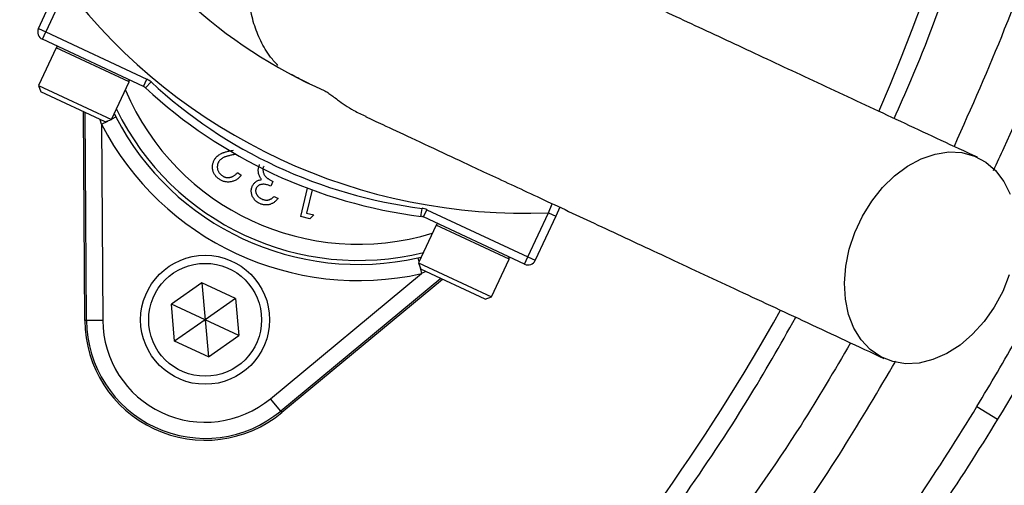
# Model space of a CAD drawing. Header units: millimetres. Extents: x 1254 to 1966, y 1010 to 1960.
# Tile 9 of 16: x 1731 to 1853, y 1254 to 1312. Entities that reach past the tile are written whole.
import ezdxf

# ---------------------------------------------------------------- set-up
doc = ezdxf.new("R2010")
doc.units = ezdxf.units.MM

msp = doc.modelspace()

# ---------------------------------------------------------------- linework, layer by layer
at = {"color": 7, "linetype": 'Continuous', "lineweight": 25}
for p, q in [((1732.84, 1311.1), (1735.39, 1316.58)), ((1736.3, 1316.16), (1733.74, 1310.67)), ((1732.84, 1311.1), (1733.74, 1310.67)), ((1733.32, 1309.77), (1733.74, 1310.67)), ((1733.74, 1310.67), (1746.29, 1304.82)), ((1745.87, 1303.92), (1733.32, 1309.77)), ((1735.03, 1308.7), (1732.85, 1304.03)), ((1745.87, 1303.92), (1746.29, 1304.82)), ((1746.12, 1303.75), (1746.8, 1304.48)), ((1732.85, 1304.03), (1733.14, 1303.23)), ((1732.85, 1304.03), (1741.91, 1299.8)), ((1741.91, 1299.8), (1744.09, 1304.47)), ((1741.12, 1299.51), (1733.14, 1303.23)), ((1738.58, 1274.88), (1738.41, 1300.77)), ((1738.81, 1274.88), (1738.64, 1300.67)), ((1741.12, 1299.51), (1741.91, 1299.8)), ((1742.25, 1300.52), (1742.42, 1300.14)), ((1740.65, 1299.22), (1740.81, 1274.89)), ((1757.33, 1295.51), (1757.25, 1295.49)), ((1757.54, 1293.24), (1758, 1292.9)), ((1761.92, 1292.12), (1761.66, 1291.56)), ((1765.38, 1287.77), (1766.22, 1291.31)), ((1766.78, 1291.1), (1766.09, 1288.2)), ((1762.07, 1290.26), (1762.56, 1290.03)), ((1780.29, 1287.81), (1780.42, 1288.8)), ((1780.59, 1287.73), (1781.01, 1288.63)), ((1781.01, 1288.63), (1793.56, 1282.78)), ((1797.53, 1288.93), (1797.02, 1287.84)), ((1766.52, 1287.49), (1765.38, 1287.77)), ((1766.09, 1288.2), (1767, 1287.98)), ((1767, 1287.98), (1766.52, 1287.49)), ((1793.14, 1281.88), (1780.59, 1287.73)), ((1793.56, 1282.78), (1796.12, 1288.26)), ((1797.02, 1287.84), (1794.47, 1282.36)), ((1796.12, 1288.26), (1797.02, 1287.84)), ((1782.16, 1286.72), (1779.98, 1282.05)), ((1779.91, 1282.66), (1780.31, 1282.76)), ((1789.04, 1277.83), (1791.22, 1282.49)), ((1793.14, 1281.88), (1793.56, 1282.78)), ((1793.56, 1282.78), (1794.47, 1282.36)), ((1779.98, 1282.05), (1780.27, 1281.26)), ((1779.98, 1282.05), (1789.04, 1277.83)), ((1761.61, 1265.19), (1780.34, 1280.71)), ((1782.75, 1280.1), (1762.89, 1263.65)), ((1788.24, 1277.54), (1780.27, 1281.26)), ((1753.11, 1279.58), (1749.32, 1276.93)), ((1757.29, 1277.63), (1753.11, 1279.58)), ((1753.11, 1279.58), (1753.51, 1274.98)), ((1782.97, 1279.99), (1763.03, 1263.48)), ((1757.29, 1277.63), (1753.51, 1274.98)), ((1757.29, 1277.63), (1757.69, 1273.02)), ((1788.24, 1277.54), (1789.04, 1277.83)), ((1789.04, 1277.83), (1789.04, 1277.83)), ((1749.72, 1272.33), (1749.32, 1276.93)), ((1753.51, 1274.98), (1749.32, 1276.93)), ((1738.81, 1274.88), (1738.58, 1274.88)), ((1740.81, 1274.89), (1738.81, 1274.88)), ((1753.51, 1274.98), (1749.72, 1272.33)), ((1757.69, 1273.02), (1753.51, 1274.98)), ((1753.51, 1274.98), (1753.91, 1270.38)), ((1753.91, 1270.38), (1757.69, 1273.02)), ((1753.91, 1270.38), (1749.72, 1272.33)), ((1762.89, 1263.65), (1761.61, 1265.19)), ((1849.26, 1264.22), (1851.82, 1262.67)), ((1762.89, 1263.65), (1763.03, 1263.48))]:
    msp.add_line(p, q, dxfattribs=at)
at = {"color": 8, "linetype": 'Continuous', "lineweight": 25}
for p, q in [((1744.09, 1304.47), (1735.03, 1308.7)), ((1740.65, 1299.22), (1740.51, 1299.79)), ((1740.65, 1299.22), (1741.45, 1299.63)), ((1741.96, 1299.9), (1742.42, 1300.14)), ((1796.12, 1288.26), (1796.58, 1289.37)), ((1791.22, 1282.49), (1782.16, 1286.72)), ((1779.91, 1282.66), (1780.02, 1282.15)), ((1780.15, 1281.59), (1780.34, 1280.71)), ((1780.88, 1280.97), (1780.34, 1280.71))]:
    msp.add_line(p, q, dxfattribs=at)
at = {"color": 7, "linetype": 'Continuous', "lineweight": 25, "flags": 128}
for points in [[(1852.45, 1278.49), (1851.4, 1276.55), (1850.14, 1274.76), (1848.72, 1273.18), (1847.16, 1271.84), (1845.5, 1270.79), (1843.8, 1270.04), (1842.08, 1269.62), (1840.41, 1269.54), (1838.81, 1269.79), (1837.33, 1270.38), (1836.01, 1271.29), (1834.89, 1272.49), (1833.99, 1273.96), (1833.34, 1275.65), (1832.95, 1277.53), (1832.83, 1279.53), (1832.99, 1281.62), (1833.42, 1283.74), (1834.11, 1285.82), (1835.05, 1287.83), (1836.2, 1289.7), (1837.54, 1291.39), (1839.04, 1292.85), (1840.65, 1294.05), (1842.34, 1294.96), (1844.06, 1295.54), (1845.76, 1295.8), (1847.4, 1295.71), (1848.94, 1295.29), (1850.34, 1294.53), (1851.57, 1293.48), (1852.58, 1292.14), (1853.36, 1290.55)], [(1853.26, 1280.55), (1852.45, 1278.49)]]:
    msp.add_lwpolyline(points, dxfattribs=at)
at = {"color": 7, "linetype": 'Continuous', "lineweight": 25}
for radius in [8, 7]:
    msp.add_circle((1753.51, 1274.98), radius, dxfattribs=at)
for centre, radius, start, end in [((1595.57, 1404.91), 263, 336.6871, 26.8749), ((1610.15, 1409.51), 124, 286.395, 0), ((1610.15, 1409.51), 125, 286.2602, 0), ((1610.15, 1409.51), 346.5, 275.7973, 358.4289), ((1793.09, 1359.87), 71.67, 217.5829, 272.4171), ((1793.09, 1359.87), 61.67, 227.1997, 246.3645), ((1733.74, 1310.67), 1, 155, 245), ((1735.25, 1308.59), 0.25, 65, 155), ((1743.86, 1304.58), 0.25, 335, 65), ((1745.44, 1303.01), 2, 47.1997, 65), ((1788.02, 1348.99), 60.67, 227.1997, 262.8003), ((1745.44, 1303.01), 1, 47.1997, 65), ((1788.02, 1348.99), 61.67, 227.1997, 262.8003), ((1772.53, 1315.76), 33.91, 207.427, 282.573), ((1772.53, 1315.76), 35.91, 207.427, 282.573), ((1780.17, 1286.82), 2, 65, 82.8003), ((1780.17, 1286.82), 1, 65, 82.8003), ((1782.38, 1286.61), 0.25, 65, 155), ((1790.99, 1282.6), 0.25, 335, 65), ((1793.56, 1282.78), 1, 245, 335), ((1595.57, 1404.91), 263, 305.6711, 330.6903), ((1753.51, 1274.98), 14.93, 180.3695, 309.6305), ((1753.51, 1274.98), 14.7, 180.3695, 309.6305), ((1753.51, 1274.98), 12.7, 180.3695, 309.6305)]:
    msp.add_arc(centre, radius, start, end, dxfattribs=at)
at = {"color": 8, "linetype": 'Continuous', "lineweight": 25}
for radius, start, end in [(31.41, 203.0383, 286.9617), (33.41, 206.0524, 283.9476)]:
    msp.add_arc((1772.53, 1315.76), radius, start, end, dxfattribs=at)
at = {"color": 7, "linetype": 'Continuous', "lineweight": 25}
for points, knots in [([(1671.15, 1685.94), (1682.16, 1683.5), (1692.95, 1680.42), (1708.83, 1674.85), (1714.07, 1672.84), (1721.85, 1669.58), (1724.43, 1668.45), (1729.56, 1666.12), (1732.11, 1664.91), (1744.71, 1658.72), (1754.41, 1653.21), (1773.08, 1641.12), (1782.04, 1634.53), (1794.93, 1623.82), (1799.13, 1620.12), (1805.29, 1614.35), (1807.32, 1612.39), (1811.31, 1608.43), (1813.28, 1606.42), (1822.91, 1596.25), (1830.08, 1587.73), (1843.38, 1569.9), (1849.5, 1560.6), (1856.48, 1548.48), (1857.85, 1546.03), (1860.5, 1541.09), (1861.8, 1538.59), (1865.58, 1531.02), (1867.94, 1525.93), (1874.53, 1510.51), (1878.29, 1500.03), (1884.56, 1478.7), (1887.08, 1467.84), (1889.42, 1454.02), (1889.85, 1451.24), (1890.43, 1447.06), (1890.61, 1445.66), (1890.96, 1442.87), (1891.12, 1441.47), (1891.88, 1434.47), (1892.32, 1428.87), (1893.14, 1412.06), (1893.02, 1400.84), (1892.03, 1386.79), (1891.79, 1383.98), (1891.22, 1378.38), (1890.9, 1375.6), (1889.81, 1367.27), (1888.92, 1361.75), (1885.77, 1345.33), (1883.04, 1334.54), (1877.97, 1318.59), (1876.12, 1313.32), (1873.11, 1305.46), (1872.06, 1302.86), (1869.88, 1297.66), (1868.75, 1295.07), (1862.93, 1282.26), (1857.67, 1272.31), (1851.82, 1262.67)], [0, 0, 0, 0, 0.0625, 0.0625, 0.09375, 0.09375, 0.109375, 0.109375, 0.125, 0.125, 0.1875, 0.1875, 0.25, 0.25, 0.28125, 0.28125, 0.296875, 0.296875, 0.3125, 0.3125, 0.375, 0.375, 0.4375, 0.4375, 0.453125, 0.453125, 0.46875, 0.46875, 0.5, 0.5, 0.5625, 0.5625, 0.625, 0.625, 0.640625, 0.640625, 0.648437, 0.648437, 0.65625, 0.65625, 0.6875, 0.6875, 0.75, 0.75, 0.765625, 0.765625, 0.78125, 0.78125, 0.8125, 0.8125, 0.875, 0.875, 0.90625, 0.90625, 0.921875, 0.921875, 0.9375, 0.9375, 1, 1, 1, 1]), ([(1849.26, 1264.22), (1850.95, 1267.07), (1854.34, 1272.77), (1859.03, 1281.56), (1863.44, 1290.51), (1867.68, 1299.98), (1871.71, 1309.96), (1875.47, 1320.47), (1878.83, 1331.18), (1881.77, 1342.07), (1884.28, 1353.16), (1886.36, 1364.4), (1887.97, 1375.78), (1889.23, 1388.22), (1889.95, 1401.71), (1889.98, 1416.27), (1889.25, 1430.86), (1887.85, 1444.44), (1885.97, 1456.93), (1883.77, 1468.36), (1881.07, 1479.75), (1877.88, 1491.07), (1874.18, 1502.36), (1869.99, 1513.54), (1865.29, 1524.59), (1860.18, 1535.32), (1854.68, 1545.72), (1848.81, 1555.77), (1842.5, 1565.62), (1835.74, 1575.25), (1828.52, 1584.68), (1820.86, 1593.84), (1812.77, 1602.71), (1804.4, 1611.15), (1795.76, 1619.14), (1786.9, 1626.68), (1777.68, 1633.89), (1768.11, 1640.74), (1758.18, 1647.26), (1747.9, 1653.33), (1740.31, 1657.54), (1736.08, 1659.57), (1735.47, 1659.87)], [0, 0, 0, 0, 0.021499, 0.043025, 0.064606, 0.086215, 0.110282, 0.134426, 0.158608, 0.18307, 0.207573, 0.232361, 0.25719, 0.282104, 0.313459, 0.344813, 0.376511, 0.408209, 0.433291, 0.458459, 0.483672, 0.509202, 0.534777, 0.560677, 0.586624, 0.612667, 0.637749, 0.662917, 0.688129, 0.713658, 0.739232, 0.76513, 0.791075, 0.817116, 0.842201, 0.867373, 0.892589, 0.918122, 0.943701, 0.969605, 0.995556, 1, 1, 1, 1]), ([(1851.31, 1293.51), (1851.76, 1294.45), (1854.28, 1299.74), (1858.19, 1309.66), (1862.98, 1323.24), (1867.08, 1337.41), (1870.46, 1352.13), (1873.05, 1367.36), (1874.76, 1382.87), (1875.56, 1398.59), (1875.41, 1414.49), (1874.34, 1430.14), (1872.38, 1445.48), (1869.6, 1460.48), (1865.94, 1475.45), (1861.38, 1490.34), (1855.88, 1505.09), (1850.11, 1518.42), (1845.79, 1526.64), (1843.92, 1530.21)], [0, 0, 0, 0, 0.012757, 0.071345, 0.129972, 0.188558, 0.25157, 0.314632, 0.377644, 0.442539, 0.507489, 0.572385, 0.634589, 0.696839, 0.759043, 0.823021, 0.88705, 0.951027, 1, 1, 1, 1]), ([(1840.12, 1528.43), (1840.88, 1527.06), (1844.62, 1520.31), (1850.21, 1507.64), (1856.8, 1490.48), (1862.07, 1472.9), (1866.13, 1455.02), (1868.92, 1436.92), (1870.44, 1418.68), (1870.68, 1400.38), (1869.64, 1382.1), (1867.32, 1363.94), (1863.74, 1345.97), (1858.89, 1328.28), (1853.2, 1311.71), (1848.56, 1301.29), (1846.41, 1296.48)], [0, 0, 0, 0, 0.019508, 0.095754, 0.171998, 0.248244, 0.324488, 0.400734, 0.476978, 0.553224, 0.629468, 0.705714, 0.781958, 0.858204, 0.934448, 1, 1, 1, 1]), ([(1838.98, 1299.95), (1839.68, 1301.52), (1842.47, 1307.69), (1846.51, 1318.79), (1851.03, 1333.08), (1854.65, 1347.49), (1857.46, 1361.94), (1859.48, 1376.66), (1860.69, 1391.61), (1861.04, 1406.75), (1860.54, 1421.75), (1859.2, 1436.56), (1857.07, 1451.13), (1854.11, 1465.71), (1850.3, 1480.22), (1845.64, 1494.65), (1840.16, 1508.63), (1835.75, 1518.72), (1832.98, 1523.98), (1832.5, 1524.88)], [0, 0, 0, 0, 0.022242, 0.087349, 0.152403, 0.215684, 0.279014, 0.342295, 0.407411, 0.47258, 0.537696, 0.601025, 0.664402, 0.727731, 0.792888, 0.858097, 0.923254, 0.986775, 1, 1, 1, 1]), ([(1762.55, 1306.5), (1762.23, 1306.84), (1761.39, 1307.77), (1760.37, 1309.52), (1759.5, 1311.69), (1759.03, 1313.96), (1758.93, 1316.3), (1759.23, 1318.6), (1759.92, 1320.83), (1760.97, 1322.9), (1762.35, 1324.78), (1764.02, 1326.38), (1765.96, 1327.7), (1768.06, 1328.67), (1770.32, 1329.25), (1772.08, 1329.47), (1773.07, 1329.38), (1773.28, 1329.36)], [0, 0, 0, 0, 0.043363, 0.11647, 0.187497, 0.260585, 0.331572, 0.404621, 0.475573, 0.548584, 0.619519, 0.692512, 0.763456, 0.836456, 0.907431, 0.980462, 1, 1, 1, 1]), ([(1849.31, 1295.13), (1846.32, 1296.52), (1840.38, 1299.29), (1831.64, 1303.37), (1823.23, 1307.29), (1815.24, 1311.02), (1807.78, 1314.49), (1801, 1317.65), (1795.27, 1320.33), (1790.64, 1322.48), (1787.26, 1324.06), (1785.74, 1324.77), (1785.07, 1325.08)], [0, 0, 0, 0, 0.113512, 0.2252, 0.335104, 0.443266, 0.54959, 0.654173, 0.757143, 0.845617, 0.932497, 1, 1, 1, 1]), ([(1766.45, 1304.26), (1766.34, 1304.31), (1765.47, 1304.71), (1764.84, 1305.05), (1764.29, 1305.34), (1764.21, 1305.38)], [0, 0, 0, 0, 0.10841, 0.870312, 1, 1, 1, 1]), ([(1768.37, 1303.37), (1768.51, 1303.29), (1768.85, 1303.08), (1770.06, 1302.16), (1771.6, 1301.06), (1772.94, 1300.45), (1773.44, 1300.22)], [0, 0, 0, 0, 0.190498, 0.43933, 0.789278, 1, 1, 1, 1]), ([(1773.42, 1300.17), (1774.09, 1299.86), (1775.62, 1299.15), (1779.03, 1297.56), (1783.59, 1295.43), (1789.12, 1292.85), (1795.52, 1289.87), (1802.74, 1286.5), (1810.67, 1282.8), (1819.21, 1278.82), (1828.29, 1274.59), (1834.52, 1271.68), (1837.69, 1270.2)], [0, 0, 0, 0, 0.067587, 0.154393, 0.245577, 0.341084, 0.440586, 0.544166, 0.65194, 0.763818, 0.879821, 1, 1, 1, 1]), ([(1754.78, 1294.99), (1754.83, 1295.06), (1754.93, 1295.19), (1755.11, 1295.36), (1755.32, 1295.5), (1755.5, 1295.6), (1755.67, 1295.67), (1755.81, 1295.72), (1755.97, 1295.77), (1756.14, 1295.82), (1756.34, 1295.88), (1756.55, 1295.92), (1756.78, 1295.97), (1756.94, 1296), (1757.02, 1296.02)], [0, 0, 0, 0, 0.098918, 0.196354, 0.293624, 0.392766, 0.446287, 0.505773, 0.571349, 0.644092, 0.72308, 0.808742, 0.901041, 1, 1, 1, 1]), ([(1755.2, 1292.46), (1755.14, 1292.5), (1755.04, 1292.58), (1754.9, 1292.72), (1754.78, 1292.86), (1754.67, 1293.01), (1754.59, 1293.17), (1754.52, 1293.33), (1754.47, 1293.5), (1754.44, 1293.68), (1754.42, 1293.86), (1754.42, 1294.04), (1754.44, 1294.21), (1754.48, 1294.38), (1754.53, 1294.54), (1754.59, 1294.7), (1754.68, 1294.85), (1754.74, 1294.95), (1754.78, 1294.99)], [0, 0, 0, 0, 0.070318, 0.137624, 0.202499, 0.265952, 0.32796, 0.389935, 0.451971, 0.515435, 0.578678, 0.639982, 0.699872, 0.75932, 0.818097, 0.877628, 0.938076, 1, 1, 1, 1]), ([(1757.25, 1295.49), (1757.17, 1295.48), (1757.02, 1295.45), (1756.8, 1295.4), (1756.6, 1295.36), (1756.41, 1295.31), (1756.25, 1295.27), (1756.11, 1295.23), (1755.98, 1295.19), (1755.84, 1295.13), (1755.69, 1295.06), (1755.52, 1294.94), (1755.37, 1294.81), (1755.29, 1294.71), (1755.25, 1294.66)], [0, 0, 0, 0, 0.110014, 0.211683, 0.304269, 0.388894, 0.464919, 0.53197, 0.591251, 0.642122, 0.733759, 0.823256, 0.911449, 1, 1, 1, 1]), ([(1755.25, 1294.66), (1755.23, 1294.62), (1755.18, 1294.56), (1755.12, 1294.45), (1755.08, 1294.34), (1755.05, 1294.23), (1755.03, 1294.11), (1755.02, 1293.99), (1755.02, 1293.86), (1755.04, 1293.74), (1755.06, 1293.61), (1755.1, 1293.49), (1755.15, 1293.38), (1755.21, 1293.27), (1755.28, 1293.17), (1755.36, 1293.07), (1755.46, 1292.98), (1755.53, 1292.93), (1755.56, 1292.9)], [0, 0, 0, 0, 0.062434, 0.12298, 0.182922, 0.242276, 0.301835, 0.362703, 0.424903, 0.489515, 0.55434, 0.617676, 0.679795, 0.742083, 0.804414, 0.867472, 0.932682, 1, 1, 1, 1]), ([(1760.15, 1293.11), (1760.14, 1293.16), (1760.12, 1293.25), (1760.11, 1293.4), (1760.1, 1293.54), (1760.11, 1293.68), (1760.14, 1293.82), (1760.17, 1293.96), (1760.21, 1294.09), (1760.25, 1294.18), (1760.27, 1294.23)], [0, 0, 0, 0, 0.128136, 0.254173, 0.378112, 0.501712, 0.623986, 0.747096, 0.872875, 1, 1, 1, 1]), ([(1760.78, 1294.05), (1760.76, 1293.99), (1760.72, 1293.89), (1760.68, 1293.73), (1760.68, 1293.55), (1760.7, 1293.38), (1760.74, 1293.21), (1760.81, 1293.04), (1760.9, 1292.88), (1761, 1292.76), (1761.09, 1292.67), (1761.17, 1292.59), (1761.27, 1292.52), (1761.37, 1292.44), (1761.49, 1292.36), (1761.62, 1292.28), (1761.77, 1292.2), (1761.87, 1292.14), (1761.92, 1292.12)], [0, 0, 0, 0, 0.066907, 0.13348, 0.201027, 0.271634, 0.342905, 0.413859, 0.485996, 0.560246, 0.599899, 0.644068, 0.691904, 0.744697, 0.801499, 0.862863, 0.929331, 1, 1, 1, 1]), ([(1758, 1292.9), (1757.95, 1292.85), (1757.86, 1292.74), (1757.71, 1292.59), (1757.56, 1292.46), (1757.39, 1292.35), (1757.22, 1292.25), (1757.04, 1292.18), (1756.85, 1292.12), (1756.66, 1292.08), (1756.47, 1292.06), (1756.27, 1292.06), (1756.08, 1292.08), (1755.9, 1292.12), (1755.71, 1292.17), (1755.54, 1292.25), (1755.36, 1292.34), (1755.25, 1292.42), (1755.2, 1292.46)], [0, 0, 0, 0, 0.0686281, 0.1346681, 0.19896, 0.2613623, 0.3233381, 0.3844389, 0.4463587, 0.5091721, 0.5715744, 0.632629, 0.6922727, 0.7521221, 0.8119703, 0.872834, 0.9353046, 1, 1, 1, 1]), ([(1755.56, 1292.9), (1755.6, 1292.87), (1755.67, 1292.82), (1755.79, 1292.75), (1755.91, 1292.7), (1756.04, 1292.66), (1756.16, 1292.63), (1756.29, 1292.62), (1756.42, 1292.62), (1756.56, 1292.64), (1756.69, 1292.66), (1756.82, 1292.7), (1756.94, 1292.76), (1757.07, 1292.83), (1757.19, 1292.91), (1757.31, 1293.01), (1757.43, 1293.12), (1757.5, 1293.2), (1757.54, 1293.24)], [0, 0, 0, 0, 0.062545, 0.123414, 0.182005, 0.239988, 0.296815, 0.354251, 0.412421, 0.47195, 0.532238, 0.592708, 0.654376, 0.718216, 0.784012, 0.852741, 0.924382, 1, 1, 1, 1]), ([(1759.36, 1291.55), (1759.39, 1291.6), (1759.45, 1291.72), (1759.55, 1291.87), (1759.68, 1292), (1759.81, 1292.11), (1759.97, 1292.2), (1760.14, 1292.28), (1760.32, 1292.34), (1760.45, 1292.36), (1760.52, 1292.37)], [0, 0, 0, 0, 0.128068, 0.250608, 0.37063, 0.490072, 0.610375, 0.734313, 0.863217, 1, 1, 1, 1]), ([(1760.52, 1292.37), (1760.47, 1292.43), (1760.38, 1292.53), (1760.28, 1292.72), (1760.2, 1292.91), (1760.16, 1293.04), (1760.15, 1293.11)], [0, 0, 0, 0, 0.253916, 0.503896, 0.750255, 1, 1, 1, 1]), ([(1760.29, 1289.39), (1760.22, 1289.43), (1760.08, 1289.5), (1759.89, 1289.63), (1759.72, 1289.79), (1759.57, 1289.96), (1759.45, 1290.15), (1759.35, 1290.34), (1759.28, 1290.55), (1759.24, 1290.76), (1759.23, 1290.97), (1759.24, 1291.17), (1759.29, 1291.37), (1759.34, 1291.49), (1759.36, 1291.55)], [0, 0, 0, 0, 0.090254, 0.17854, 0.266093, 0.354631, 0.441886, 0.525747, 0.608114, 0.690197, 0.770821, 0.848326, 0.924012, 1, 1, 1, 1]), ([(1759.85, 1291.32), (1759.84, 1291.29), (1759.81, 1291.23), (1759.79, 1291.14), (1759.78, 1291.05), (1759.77, 1290.96), (1759.78, 1290.86), (1759.8, 1290.77), (1759.84, 1290.67), (1759.88, 1290.57), (1759.93, 1290.48), (1759.99, 1290.38), (1760.06, 1290.3), (1760.14, 1290.22), (1760.23, 1290.14), (1760.33, 1290.08), (1760.43, 1290.01), (1760.51, 1289.97), (1760.55, 1289.96)], [0, 0, 0, 0, 0.05527, 0.109958, 0.163912, 0.218089, 0.273309, 0.330914, 0.390994, 0.454641, 0.518898, 0.583342, 0.648543, 0.715053, 0.782519, 0.852334, 0.924934, 1, 1, 1, 1]), ([(1761.66, 1291.56), (1761.59, 1291.59), (1761.46, 1291.65), (1761.25, 1291.71), (1761.05, 1291.76), (1760.85, 1291.78), (1760.67, 1291.79), (1760.49, 1291.77), (1760.34, 1291.74), (1760.21, 1291.68), (1760.09, 1291.61), (1759.99, 1291.53), (1759.91, 1291.43), (1759.87, 1291.36), (1759.85, 1291.32)], [0, 0, 0, 0, 0.110174, 0.215729, 0.318104, 0.417658, 0.511742, 0.59626, 0.673405, 0.744145, 0.810662, 0.874049, 0.936691, 1, 1, 1, 1]), ([(1762.56, 1290.03), (1762.52, 1289.99), (1762.45, 1289.89), (1762.32, 1289.76), (1762.19, 1289.65), (1762.06, 1289.54), (1761.93, 1289.45), (1761.78, 1289.38), (1761.64, 1289.32), (1761.49, 1289.27), (1761.34, 1289.24), (1761.19, 1289.22), (1761.04, 1289.22), (1760.89, 1289.22), (1760.74, 1289.25), (1760.59, 1289.28), (1760.44, 1289.33), (1760.34, 1289.37), (1760.29, 1289.39)], [0, 0, 0, 0, 0.072625, 0.141977, 0.208985, 0.273957, 0.336889, 0.398745, 0.460116, 0.520825, 0.580994, 0.640152, 0.698622, 0.757271, 0.816427, 0.876254, 0.937165, 1, 1, 1, 1]), ([(1760.55, 1289.96), (1760.61, 1289.93), (1760.73, 1289.88), (1760.92, 1289.83), (1761.11, 1289.82), (1761.27, 1289.83), (1761.39, 1289.85), (1761.49, 1289.89), (1761.58, 1289.92), (1761.68, 1289.97), (1761.78, 1290.03), (1761.87, 1290.1), (1761.97, 1290.18), (1762.04, 1290.23), (1762.07, 1290.26)], [0, 0, 0, 0, 0.1227119, 0.239685, 0.3518159, 0.4637661, 0.5208178, 0.5794483, 0.6406041, 0.7052975, 0.7736339, 0.8446694, 0.9200565, 1, 1, 1, 1]), ([(1750.12, 1189.6), (1754.06, 1192.51), (1761.92, 1198.34), (1773.08, 1207.9), (1783.84, 1218.11), (1794.09, 1229.03), (1803.81, 1240.62), (1812.74, 1252.64), (1820.46, 1264.19), (1824.84, 1271.86), (1826.79, 1275.29)], [0, 0, 0, 0, 0.126668, 0.253435, 0.380105, 0.510449, 0.640899, 0.771243, 0.898011, 1, 1, 1, 1]), ([(1833.58, 1272.12), (1831.57, 1268.7), (1826.44, 1259.98), (1816.95, 1246.69), (1805.31, 1232.26), (1792.65, 1218.64), (1779.07, 1205.87), (1764.63, 1194.02), (1749.4, 1183.14), (1733.43, 1173.28), (1716.82, 1164.48), (1699.62, 1156.81), (1681.95, 1150.19), (1669.83, 1146.77), (1663.77, 1145.06)], [0, 0, 0, 0, 0.055365, 0.14124, 0.227117, 0.312992, 0.398869, 0.484744, 0.570621, 0.656496, 0.742373, 0.828248, 0.914123, 1, 1, 1, 1]), ([(1645.15, 1140.87), (1647.81, 1141.24), (1655.58, 1142.34), (1668.35, 1145.21), (1683.42, 1149.19), (1698.06, 1153.78), (1712.16, 1158.96), (1725.64, 1164.78), (1738.9, 1171.38), (1751.86, 1178.82), (1764.46, 1187.09), (1776.25, 1195.88), (1787.2, 1205.12), (1797.36, 1214.72), (1807.03, 1224.94), (1816.18, 1235.76), (1824.78, 1247.17), (1832.51, 1258.52), (1837.05, 1266.24), (1839.19, 1269.87)], [0, 0, 0, 0, 0.0330193, 0.096488, 0.1607404, 0.2249933, 0.2854096, 0.3458704, 0.4062806, 0.4685808, 0.5309381, 0.593236, 0.6513339, 0.7094796, 0.7675807, 0.8273289, 0.8871237, 0.9468792, 1, 1, 1, 1]), ([(1676.6, 1143.95), (1678.83, 1144.39), (1681.05, 1144.85), (1685.47, 1145.83), (1687.68, 1146.35), (1694.25, 1147.98), (1698.59, 1149.19), (1711.48, 1153.12), (1719.91, 1156.17), (1736.45, 1163.15), (1744.56, 1167.08), (1754.48, 1172.54), (1756.45, 1173.66), (1760.38, 1175.96), (1762.32, 1177.13), (1768.09, 1180.72), (1771.86, 1183.2), (1782.95, 1190.91), (1790.04, 1196.42), (1803.63, 1208.13), (1810.12, 1214.34), (1819.41, 1224.2), (1822.42, 1227.58), (1828.31, 1234.52), (1831.16, 1238.07), (1836.66, 1245.3), (1839.32, 1248.99), (1844.44, 1256.51), (1846.9, 1260.33), (1849.26, 1264.22)], [0, 0, 0, 0, 0.03125, 0.03125, 0.0625, 0.0625, 0.125, 0.125, 0.25, 0.25, 0.375, 0.375, 0.40625, 0.40625, 0.4375, 0.4375, 0.5, 0.5, 0.625, 0.625, 0.75, 0.75, 0.8125, 0.8125, 0.875, 0.875, 0.9375, 0.9375, 1, 1, 1, 1]), ([(1851.82, 1262.67), (1847.04, 1254.8), (1841.87, 1247.21), (1833.53, 1236.25), (1830.66, 1232.67), (1824.71, 1225.65), (1821.65, 1222.23), (1812.26, 1212.25), (1805.69, 1205.96), (1791.95, 1194.1), (1784.78, 1188.54), (1773.56, 1180.73), (1769.74, 1178.22), (1763.9, 1174.59), (1761.94, 1173.4), (1757.97, 1171.08), (1755.97, 1169.94), (1745.93, 1164.41), (1737.73, 1160.44), (1721, 1153.38), (1712.47, 1150.28), (1699.42, 1146.31), (1695.03, 1145.09), (1686.16, 1142.88), (1681.69, 1141.89), (1677.17, 1141.01)], [0, 0, 0, 0, 0.125, 0.125, 0.1875, 0.1875, 0.25, 0.25, 0.375, 0.375, 0.5, 0.5, 0.5625, 0.5625, 0.59375, 0.59375, 0.625, 0.625, 0.75, 0.75, 0.875, 0.875, 0.9375, 0.9375, 1, 1, 1, 1])]:
    msp.add_open_spline(points, degree=3, knots=knots, dxfattribs=at)

doc.saveas('drawing.dxf')
